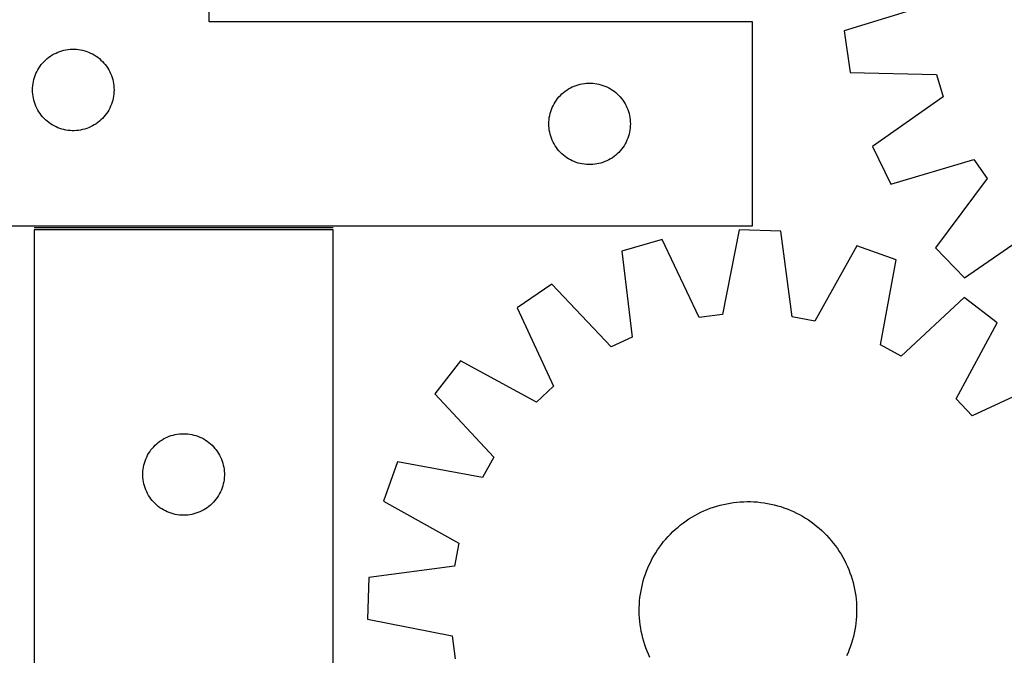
# Model space of a CAD drawing. Header units: millimetres. Extents: x 7 to 1493, y 7 to 2993.
# Tile 13 of 15: x 834 to 1196, y 2479 to 2713. Entities that reach past the tile are written whole.
import ezdxf

# ---------------------------------------------------------------- set-up
doc = ezdxf.new("R2010")
doc.units = ezdxf.units.MM
doc.layers.add('COMMON', color=5, linetype='CONTINUOUS', true_color=0x0000ff)
doc.layers.add('CUT', color=7, linetype='CONTINUOUS', true_color=0x000000)

msp = doc.modelspace()

# ---------------------------------------------------------------- linework, layer by layer
at = {"layer": 'COMMON'}
msp.add_line((948.933868, 2636.266143), (838.933868, 2636.266143), dxfattribs=at)
at = {"layer": 'CUT'}
for p, q in [((903.337433, 2712.016143), (903.337433, 2887.016143)), ((1167.388563, 2718.126447), (1137.054565, 2708.701834)), ((1103.337433, 2712.016143), (903.337433, 2712.016143)), ((1103.337433, 2637.016143), (1103.337433, 2712.016143)), ((1137.054565, 2708.701834), (1139.180898, 2693.463421)), ((844.334219, 2699.013732), (844.963778, 2699.461298)), ((844.963778, 2699.461298), (845.615541, 2699.875862)), ((845.615541, 2699.875862), (846.287782, 2700.256325)), ((846.287782, 2700.256325), (846.978718, 2700.601677)), ((846.978718, 2700.601677), (847.686515, 2700.911002)), ((847.686515, 2700.911002), (848.409298, 2701.183481)), ((848.409298, 2701.183481), (849.145149, 2701.418391)), ((849.145149, 2701.418391), (849.892117, 2701.615109)), ((849.892117, 2701.615109), (850.648222, 2701.773112)), ((850.648222, 2701.773112), (851.411458, 2701.891983)), ((851.411458, 2701.891983), (852.179802, 2701.971406)), ((852.179802, 2701.971406), (852.951215, 2702.01117)), ((852.951215, 2702.01117), (853.723652, 2702.01117)), ((853.723652, 2702.01117), (854.495065, 2701.971406)), ((854.495065, 2701.971406), (855.263409, 2701.891983)), ((855.263409, 2701.891983), (856.026645, 2701.773112)), ((856.026645, 2701.773112), (856.78275, 2701.615109)), ((856.78275, 2701.615109), (857.529718, 2701.418391)), ((857.529718, 2701.418391), (858.265569, 2701.183481)), ((858.265569, 2701.183481), (858.988352, 2700.911002)), ((858.988352, 2700.911002), (859.696149, 2700.601677)), ((859.696149, 2700.601677), (860.387085, 2700.256325)), ((860.387085, 2700.256325), (861.059325, 2699.875862)), ((861.059325, 2699.875862), (861.711089, 2699.461298)), ((861.711089, 2699.461298), (862.340648, 2699.013732)), ((840.6808, 2695.066586), (841.112008, 2695.707459)), ((841.112008, 2695.707459), (841.575636, 2696.325285)), ((841.575636, 2696.325285), (842.070454, 2696.918425)), ((842.070454, 2696.918425), (842.595151, 2697.485305)), ((842.595151, 2697.485305), (843.148333, 2698.024423)), ((843.148333, 2698.024423), (843.728536, 2698.53435)), ((843.728536, 2698.53435), (844.334219, 2699.013732)), ((862.340648, 2699.013732), (862.946331, 2698.53435)), ((862.946331, 2698.53435), (863.526534, 2698.024423)), ((863.526534, 2698.024423), (864.079716, 2697.485305)), ((864.079716, 2697.485305), (864.604412, 2696.918425)), ((864.604412, 2696.918425), (865.099231, 2696.325285)), ((865.099231, 2696.325285), (865.562859, 2695.707459)), ((865.562859, 2695.707459), (865.994067, 2695.066586)), ((839.047903, 2691.577865), (839.301681, 2692.307424)), ((839.301681, 2692.307424), (839.59268, 2693.022952)), ((839.59268, 2693.022952), (839.920127, 2693.72255)), ((839.920127, 2693.72255), (840.283155, 2694.404364)), ((840.283155, 2694.404364), (840.6808, 2695.066586)), ((865.994067, 2695.066586), (866.391712, 2694.404364)), ((866.391712, 2694.404364), (866.75474, 2693.72255)), ((866.75474, 2693.72255), (867.082187, 2693.022952)), ((867.082187, 2693.022952), (867.373186, 2692.307424)), ((867.373186, 2692.307424), (867.626964, 2691.577865)), ((1139.180898, 2693.463421), (1170.936148, 2692.702597)), ((1170.936148, 2692.702597), (1173.434975, 2684.500448)), ((838.357322, 2687.788324), (838.416935, 2688.558458)), ((838.416935, 2688.558458), (838.516115, 2689.324502)), ((838.516115, 2689.324502), (838.654598, 2690.084424)), ((838.654598, 2690.084424), (838.832018, 2690.83621)), ((838.832018, 2690.83621), (839.047903, 2691.577865)), ((867.626964, 2691.577865), (867.842849, 2690.83621)), ((867.842849, 2690.83621), (868.020269, 2690.084424)), ((868.020269, 2690.084424), (868.158752, 2689.324502)), ((868.158752, 2689.324502), (868.257932, 2688.558458)), ((868.257932, 2688.558458), (868.317545, 2687.788324)), ((1037.686515, 2688.411002), (1038.409298, 2688.683481)), ((1038.409298, 2688.683481), (1039.145149, 2688.918391)), ((1039.145149, 2688.918391), (1039.892117, 2689.115109)), ((1039.892117, 2689.115109), (1040.648222, 2689.273112)), ((1040.648222, 2689.273112), (1041.411458, 2689.391983)), ((1041.411458, 2689.391983), (1042.179802, 2689.471406)), ((1042.179802, 2689.471406), (1042.951215, 2689.51117)), ((1042.951215, 2689.51117), (1043.723652, 2689.51117)), ((1043.723652, 2689.51117), (1044.495065, 2689.471406)), ((1044.495065, 2689.471406), (1045.263409, 2689.391983)), ((1045.263409, 2689.391983), (1046.026645, 2689.273112)), ((1046.026645, 2689.273112), (1046.78275, 2689.115109)), ((1046.78275, 2689.115109), (1047.529718, 2688.918391)), ((1047.529718, 2688.918391), (1048.265569, 2688.683481)), ((1048.265569, 2688.683481), (1048.988352, 2688.411002)), ((838.337433, 2687.016143), (838.357322, 2687.788324)), ((838.357322, 2686.243962), (838.337433, 2687.016143)), ((838.416935, 2685.473828), (838.357322, 2686.243962)), ((838.516115, 2684.707784), (838.416935, 2685.473828)), ((868.257932, 2685.473828), (868.158752, 2684.707784)), ((868.317545, 2686.243962), (868.257932, 2685.473828)), ((868.317545, 2687.788324), (868.337433, 2687.016143)), ((868.337433, 2687.016143), (868.317545, 2686.243962)), ((1032.070454, 2684.418425), (1032.595151, 2684.985305)), ((1032.595151, 2684.985305), (1033.148333, 2685.524423)), ((1033.148333, 2685.524423), (1033.728536, 2686.03435)), ((1033.728536, 2686.03435), (1034.334219, 2686.513732)), ((1034.334219, 2686.513732), (1034.963778, 2686.961298)), ((1034.963778, 2686.961298), (1035.615541, 2687.375862)), ((1035.615541, 2687.375862), (1036.287782, 2687.756325)), ((1036.287782, 2687.756325), (1036.978718, 2688.101677)), ((1036.978718, 2688.101677), (1037.686515, 2688.411002)), ((1048.988352, 2688.411002), (1049.696149, 2688.101677)), ((1049.696149, 2688.101677), (1050.387085, 2687.756325)), ((1050.387085, 2687.756325), (1051.059325, 2687.375862)), ((1051.059325, 2687.375862), (1051.711089, 2686.961298)), ((1051.711089, 2686.961298), (1052.340648, 2686.513732)), ((1052.340648, 2686.513732), (1052.946331, 2686.03435)), ((1052.946331, 2686.03435), (1053.526534, 2685.524423)), ((1053.526534, 2685.524423), (1054.079716, 2684.985305)), ((1054.079716, 2684.985305), (1054.604412, 2684.418425)), ((838.654598, 2683.947862), (838.516115, 2684.707784)), ((838.832018, 2683.196076), (838.654598, 2683.947862)), ((839.047903, 2682.45442), (838.832018, 2683.196076)), ((839.301681, 2681.724862), (839.047903, 2682.45442)), ((839.59268, 2681.009334), (839.301681, 2681.724862)), ((867.373186, 2681.724862), (867.082187, 2681.009334)), ((867.626964, 2682.45442), (867.373186, 2681.724862)), ((867.842849, 2683.196076), (867.626964, 2682.45442)), ((868.020269, 2683.947862), (867.842849, 2683.196076)), ((868.158752, 2684.707784), (868.020269, 2683.947862)), ((1029.59268, 2680.522952), (1029.920127, 2681.22255)), ((1029.920127, 2681.22255), (1030.283155, 2681.904364)), ((1030.283155, 2681.904364), (1030.6808, 2682.566586)), ((1030.6808, 2682.566586), (1031.112008, 2683.207459)), ((1031.112008, 2683.207459), (1031.575636, 2683.825285)), ((1031.575636, 2683.825285), (1032.070454, 2684.418425)), ((1054.604412, 2684.418425), (1055.099231, 2683.825285)), ((1055.099231, 2683.825285), (1055.562859, 2683.207459)), ((1055.562859, 2683.207459), (1055.994067, 2682.566586)), ((1055.994067, 2682.566586), (1056.391712, 2681.904364)), ((1056.391712, 2681.904364), (1056.75474, 2681.22255)), ((1056.75474, 2681.22255), (1057.082187, 2680.522952)), ((1173.434975, 2684.500448), (1147.497993, 2666.163389)), ((839.920127, 2680.309736), (839.59268, 2681.009334)), ((840.283155, 2679.627922), (839.920127, 2680.309736)), ((840.6808, 2678.9657), (840.283155, 2679.627922)), ((841.112008, 2678.324826), (840.6808, 2678.9657)), ((841.575636, 2677.707001), (841.112008, 2678.324826)), ((842.070454, 2677.113861), (841.575636, 2677.707001)), ((865.099231, 2677.707001), (864.604412, 2677.113861)), ((865.562859, 2678.324826), (865.099231, 2677.707001)), ((865.994067, 2678.9657), (865.562859, 2678.324826)), ((866.391712, 2679.627922), (865.994067, 2678.9657)), ((866.75474, 2680.309736), (866.391712, 2679.627922)), ((867.082187, 2681.009334), (866.75474, 2680.309736)), ((1028.516115, 2676.824502), (1028.654598, 2677.584424)), ((1028.654598, 2677.584424), (1028.832018, 2678.33621)), ((1028.832018, 2678.33621), (1029.047903, 2679.077865)), ((1029.047903, 2679.077865), (1029.301681, 2679.807424)), ((1029.301681, 2679.807424), (1029.59268, 2680.522952)), ((1057.082187, 2680.522952), (1057.373186, 2679.807424)), ((1057.373186, 2679.807424), (1057.626964, 2679.077865)), ((1057.626964, 2679.077865), (1057.842849, 2678.33621)), ((1057.842849, 2678.33621), (1058.020269, 2677.584424)), ((1058.020269, 2677.584424), (1058.158752, 2676.824502)), ((842.595151, 2676.546981), (842.070454, 2677.113861)), ((843.148333, 2676.007862), (842.595151, 2676.546981)), ((843.728536, 2675.497936), (843.148333, 2676.007862)), ((844.334219, 2675.018554), (843.728536, 2675.497936)), ((844.963778, 2674.570988), (844.334219, 2675.018554)), ((845.615541, 2674.156424), (844.963778, 2674.570988)), ((846.287782, 2673.775961), (845.615541, 2674.156424)), ((861.059325, 2674.156424), (860.387085, 2673.775961)), ((861.711089, 2674.570988), (861.059325, 2674.156424)), ((862.340648, 2675.018554), (861.711089, 2674.570988)), ((862.946331, 2675.497936), (862.340648, 2675.018554)), ((863.526534, 2676.007862), (862.946331, 2675.497936)), ((864.079716, 2676.546981), (863.526534, 2676.007862)), ((864.604412, 2677.113861), (864.079716, 2676.546981)), ((1028.337433, 2674.516143), (1028.357322, 2675.288324)), ((1028.357322, 2673.743962), (1028.337433, 2674.516143)), ((1028.357322, 2675.288324), (1028.416935, 2676.058458)), ((1028.416935, 2676.058458), (1028.516115, 2676.824502)), ((1058.158752, 2676.824502), (1058.257932, 2676.058458)), ((1058.257932, 2676.058458), (1058.317545, 2675.288324)), ((1058.317545, 2675.288324), (1058.337433, 2674.516143)), ((1058.337433, 2674.516143), (1058.317545, 2673.743962)), ((846.978718, 2673.430609), (846.287782, 2673.775961)), ((847.686515, 2673.121283), (846.978718, 2673.430609)), ((848.409298, 2672.848805), (847.686515, 2673.121283)), ((849.145149, 2672.613895), (848.409298, 2672.848805)), ((849.892117, 2672.417177), (849.145149, 2672.613895)), ((850.648222, 2672.259174), (849.892117, 2672.417177)), ((851.411458, 2672.140303), (850.648222, 2672.259174)), ((852.179802, 2672.06088), (851.411458, 2672.140303)), ((852.951215, 2672.021116), (852.179802, 2672.06088)), ((853.723652, 2672.021116), (852.951215, 2672.021116)), ((854.495065, 2672.06088), (853.723652, 2672.021116)), ((855.263409, 2672.140303), (854.495065, 2672.06088)), ((856.026645, 2672.259174), (855.263409, 2672.140303)), ((856.78275, 2672.417177), (856.026645, 2672.259174)), ((857.529718, 2672.613895), (856.78275, 2672.417177)), ((858.265569, 2672.848805), (857.529718, 2672.613895)), ((858.988352, 2673.121283), (858.265569, 2672.848805)), ((859.696149, 2673.430609), (858.988352, 2673.121283)), ((860.387085, 2673.775961), (859.696149, 2673.430609)), ((1028.416935, 2672.973828), (1028.357322, 2673.743962)), ((1028.516115, 2672.207784), (1028.416935, 2672.973828)), ((1028.654598, 2671.447862), (1028.516115, 2672.207784)), ((1028.832018, 2670.696076), (1028.654598, 2671.447862)), ((1029.047903, 2669.95442), (1028.832018, 2670.696076)), ((1057.842849, 2670.696076), (1057.626964, 2669.95442)), ((1058.020269, 2671.447862), (1057.842849, 2670.696076)), ((1058.158752, 2672.207784), (1058.020269, 2671.447862)), ((1058.257932, 2672.973828), (1058.158752, 2672.207784)), ((1058.317545, 2673.743962), (1058.257932, 2672.973828)), ((1029.301681, 2669.224862), (1029.047903, 2669.95442)), ((1029.59268, 2668.509334), (1029.301681, 2669.224862)), ((1029.920127, 2667.809736), (1029.59268, 2668.509334)), ((1030.283155, 2667.127922), (1029.920127, 2667.809736)), ((1030.6808, 2666.4657), (1030.283155, 2667.127922)), ((1056.391712, 2667.127922), (1055.994067, 2666.4657)), ((1056.75474, 2667.809736), (1056.391712, 2667.127922)), ((1057.082187, 2668.509334), (1056.75474, 2667.809736)), ((1057.373186, 2669.224862), (1057.082187, 2668.509334)), ((1057.626964, 2669.95442), (1057.373186, 2669.224862)), ((1031.112008, 2665.824826), (1030.6808, 2666.4657)), ((1031.575636, 2665.207001), (1031.112008, 2665.824826)), ((1032.070454, 2664.613861), (1031.575636, 2665.207001)), ((1032.595151, 2664.046981), (1032.070454, 2664.613861)), ((1033.148333, 2663.507862), (1032.595151, 2664.046981)), ((1033.728536, 2662.997936), (1033.148333, 2663.507862)), ((1053.526534, 2663.507862), (1052.946331, 2662.997936)), ((1054.079716, 2664.046981), (1053.526534, 2663.507862)), ((1054.604412, 2664.613861), (1054.079716, 2664.046981)), ((1055.099231, 2665.207001), (1054.604412, 2664.613861)), ((1055.562859, 2665.824826), (1055.099231, 2665.207001)), ((1055.994067, 2666.4657), (1055.562859, 2665.824826)), ((1147.497993, 2666.163389), (1154.229185, 2652.327869)), ((1034.334219, 2662.518554), (1033.728536, 2662.997936)), ((1034.963778, 2662.070988), (1034.334219, 2662.518554)), ((1035.615541, 2661.656424), (1034.963778, 2662.070988)), ((1036.287782, 2661.275961), (1035.615541, 2661.656424)), ((1036.978718, 2660.930609), (1036.287782, 2661.275961)), ((1037.686515, 2660.621283), (1036.978718, 2660.930609)), ((1038.409298, 2660.348805), (1037.686515, 2660.621283)), ((1039.145149, 2660.113895), (1038.409298, 2660.348805)), ((1039.892117, 2659.917177), (1039.145149, 2660.113895)), ((1040.648222, 2659.759174), (1039.892117, 2659.917177)), ((1041.411458, 2659.640303), (1040.648222, 2659.759174)), ((1042.179802, 2659.56088), (1041.411458, 2659.640303)), ((1042.951215, 2659.521116), (1042.179802, 2659.56088)), ((1043.723652, 2659.521116), (1042.951215, 2659.521116)), ((1044.495065, 2659.56088), (1043.723652, 2659.521116)), ((1045.263409, 2659.640303), (1044.495065, 2659.56088)), ((1046.026645, 2659.759174), (1045.263409, 2659.640303)), ((1046.78275, 2659.917177), (1046.026645, 2659.759174)), ((1047.529718, 2660.113895), (1046.78275, 2659.917177)), ((1048.265569, 2660.348805), (1047.529718, 2660.113895)), ((1048.988352, 2660.621283), (1048.265569, 2660.348805)), ((1049.696149, 2660.930609), (1048.988352, 2660.621283)), ((1050.387085, 2661.275961), (1049.696149, 2660.930609)), ((1051.059325, 2661.656424), (1050.387085, 2661.275961)), ((1051.711089, 2662.070988), (1051.059325, 2661.656424)), ((1052.340648, 2662.518554), (1051.711089, 2662.070988)), ((1052.946331, 2662.997936), (1052.340648, 2662.518554)), ((1154.229185, 2652.327869), (1184.66533, 2661.417194)), ((1184.66533, 2661.417194), (1189.576458, 2654.388668)), ((1189.576458, 2654.388668), (1170.575387, 2628.934119)), ((803.337433, 2637.016143), (1103.337433, 2637.016143)), ((948.933868, 2635.516142), (838.933868, 2635.516142)), ((838.933868, 2635.516142), (838.933868, 2455.516142)), ((948.933868, 2455.516142), (948.933868, 2635.516142)), ((1098.320156, 2635.493626), (1092.191617, 2604.326083)), ((1113.698545, 2635.00815), (1098.320156, 2635.493626)), ((1117.849003, 2603.516112), (1113.698545, 2635.00815)), ((1181.252541, 2617.855811), (1207.390279, 2635.905559)), ((1070.005837, 2631.920789), (1055.230099, 2627.63032)), ((1083.684732, 2603.252643), (1070.005837, 2631.920789)), ((1055.230099, 2627.63032), (1059.032813, 2596.094402)), ((1141.73113, 2629.656515), (1126.271243, 2601.908242)), ((1156.206828, 2624.442616), (1141.73113, 2629.656515)), ((1170.575387, 2628.934119), (1181.252541, 2617.855811)), ((1150.422572, 2593.209346), (1156.206828, 2624.442616)), ((1029.405649, 2615.482744), (1016.678915, 2606.836312)), ((1051.273995, 2592.444728), (1029.405649, 2615.482744)), ((1181.213654, 2610.690363), (1157.935739, 2589.077556)), ((1193.369677, 2601.258414), (1181.213654, 2610.690363)), ((1016.678915, 2606.836312), (1030.040646, 2578.018975)), ((1092.191617, 2604.326083), (1083.684732, 2603.252643)), ((1126.271243, 2601.908242), (1117.849003, 2603.516112)), ((1178.216912, 2573.341243), (1193.369677, 2601.258414)), ((1059.032813, 2596.094402), (1051.273995, 2592.444728)), ((1157.935739, 2589.077556), (1150.422572, 2593.209346)), ((995.872211, 2587.303087), (986.440263, 2575.147064)), ((1023.789383, 2572.150322), (995.872211, 2587.303087)), ((1212.902902, 2580.45171), (1184.085565, 2567.08998)), ((1030.040646, 2578.018975), (1023.789383, 2572.150322)), ((986.440263, 2575.147064), (1008.05307, 2551.869149)), ((1184.085565, 2567.08998), (1178.216912, 2573.341243)), ((885.242552, 2557.741567), (885.883425, 2558.172775)), ((885.883425, 2558.172775), (886.545647, 2558.570421)), ((886.545647, 2558.570421), (887.227461, 2558.933448)), ((887.227461, 2558.933448), (887.927059, 2559.260896)), ((887.927059, 2559.260896), (888.642587, 2559.551894)), ((888.642587, 2559.551894), (889.372146, 2559.805673)), ((889.372146, 2559.805673), (890.113801, 2560.021558)), ((890.113801, 2560.021558), (890.865587, 2560.198977)), ((890.865587, 2560.198977), (891.625509, 2560.33746)), ((891.625509, 2560.33746), (892.391553, 2560.43664)), ((892.391553, 2560.43664), (893.161687, 2560.496253)), ((893.161687, 2560.496253), (893.933868, 2560.516142)), ((893.933868, 2560.516142), (894.706049, 2560.496253)), ((894.706049, 2560.496253), (895.476183, 2560.43664)), ((895.476183, 2560.43664), (896.242227, 2560.33746)), ((896.242227, 2560.33746), (897.002149, 2560.198977)), ((897.002149, 2560.198977), (897.753935, 2560.021558)), ((897.753935, 2560.021558), (898.49559, 2559.805673)), ((898.49559, 2559.805673), (899.225149, 2559.551894)), ((899.225149, 2559.551894), (899.940677, 2559.260896)), ((899.940677, 2559.260896), (900.640275, 2558.933448)), ((900.640275, 2558.933448), (901.322089, 2558.570421)), ((901.322089, 2558.570421), (901.984311, 2558.172775)), ((901.984311, 2558.172775), (902.625184, 2557.741567)), ((881.488713, 2553.889798), (881.936279, 2554.519356)), ((881.936279, 2554.519356), (882.415661, 2555.12504)), ((882.415661, 2555.12504), (882.925588, 2555.705242)), ((882.925588, 2555.705242), (883.464706, 2556.258425)), ((883.464706, 2556.258425), (884.031586, 2556.783121)), ((884.031586, 2556.783121), (884.624726, 2557.277939)), ((884.624726, 2557.277939), (885.242552, 2557.741567)), ((902.625184, 2557.741567), (903.24301, 2557.277939)), ((903.24301, 2557.277939), (903.83615, 2556.783121)), ((903.83615, 2556.783121), (904.40303, 2556.258425)), ((904.40303, 2556.258425), (904.942148, 2555.705242)), ((904.942148, 2555.705242), (905.452075, 2555.12504)), ((905.452075, 2555.12504), (905.931457, 2554.519356)), ((905.931457, 2554.519356), (906.379023, 2553.889798)), ((879.76653, 2550.444278), (880.039008, 2551.16706)), ((880.039008, 2551.16706), (880.348334, 2551.874858)), ((880.348334, 2551.874858), (880.693686, 2552.565793)), ((880.693686, 2552.565793), (881.074149, 2553.238034)), ((881.074149, 2553.238034), (881.488713, 2553.889798)), ((906.379023, 2553.889798), (906.793587, 2553.238034)), ((906.793587, 2553.238034), (907.17405, 2552.565793)), ((907.17405, 2552.565793), (907.519402, 2551.874858)), ((907.519402, 2551.874858), (907.828728, 2551.16706)), ((907.828728, 2551.16706), (908.101206, 2550.444278)), ((1008.05307, 2551.869149), (1003.921279, 2544.355982)), ((878.978605, 2546.673774), (879.058028, 2547.442117)), ((879.058028, 2547.442117), (879.176899, 2548.205353)), ((879.176899, 2548.205353), (879.334902, 2548.961458)), ((879.334902, 2548.961458), (879.53162, 2549.708426)), ((879.53162, 2549.708426), (879.76653, 2550.444278)), ((908.101206, 2550.444278), (908.336116, 2549.708426)), ((908.336116, 2549.708426), (908.532834, 2548.961458)), ((908.532834, 2548.961458), (908.690837, 2548.205353)), ((908.690837, 2548.205353), (908.809708, 2547.442117)), ((908.809708, 2547.442117), (908.889131, 2546.673774)), ((972.68801, 2550.140238), (967.474111, 2535.66454)), ((1003.921279, 2544.355982), (972.68801, 2550.140238)), ((878.938841, 2545.902361), (878.978605, 2546.673774)), ((878.938841, 2545.129923), (878.938841, 2545.902361)), ((878.978605, 2544.35851), (878.938841, 2545.129923)), ((879.058028, 2543.590167), (878.978605, 2544.35851)), ((879.176899, 2542.826931), (879.058028, 2543.590167)), ((908.809708, 2543.590167), (908.690837, 2542.826931)), ((908.889131, 2544.35851), (908.809708, 2543.590167)), ((908.889131, 2546.673774), (908.928895, 2545.902361)), ((908.928895, 2545.129923), (908.889131, 2544.35851)), ((908.928895, 2545.902361), (908.928895, 2545.129923)), ((879.334902, 2542.070826), (879.176899, 2542.826931)), ((879.53162, 2541.323857), (879.334902, 2542.070826)), ((879.76653, 2540.588006), (879.53162, 2541.323857)), ((880.039008, 2539.865224), (879.76653, 2540.588006)), ((908.101206, 2540.588006), (907.828728, 2539.865224)), ((908.336116, 2541.323857), (908.101206, 2540.588006)), ((908.532834, 2542.070826), (908.336116, 2541.323857)), ((908.690837, 2542.826931), (908.532834, 2542.070826)), ((880.348334, 2539.157426), (880.039008, 2539.865224)), ((880.693686, 2538.466491), (880.348334, 2539.157426)), ((881.074149, 2537.79425), (880.693686, 2538.466491)), ((881.488713, 2537.142486), (881.074149, 2537.79425)), ((881.936279, 2536.512928), (881.488713, 2537.142486)), ((882.415661, 2535.907244), (881.936279, 2536.512928)), ((905.931457, 2536.512928), (905.452075, 2535.907244)), ((906.379023, 2537.142486), (905.931457, 2536.512928)), ((906.793587, 2537.79425), (906.379023, 2537.142486)), ((907.17405, 2538.466491), (906.793587, 2537.79425)), ((907.519402, 2539.157426), (907.17405, 2538.466491)), ((907.828728, 2539.865224), (907.519402, 2539.157426)), ((882.925588, 2535.327042), (882.415661, 2535.907244)), ((883.464706, 2534.773859), (882.925588, 2535.327042)), ((884.031586, 2534.249163), (883.464706, 2534.773859)), ((884.624726, 2533.754345), (884.031586, 2534.249163)), ((885.242552, 2533.290717), (884.624726, 2533.754345)), ((885.883425, 2532.859509), (885.242552, 2533.290717)), ((886.545647, 2532.461863), (885.883425, 2532.859509)), ((901.984311, 2532.859509), (901.322089, 2532.461863)), ((902.625184, 2533.290717), (901.984311, 2532.859509)), ((903.24301, 2533.754345), (902.625184, 2533.290717)), ((903.83615, 2534.249163), (903.24301, 2533.754345)), ((904.40303, 2534.773859), (903.83615, 2534.249163)), ((904.942148, 2535.327042), (904.40303, 2534.773859)), ((905.452075, 2535.907244), (904.942148, 2535.327042)), ((967.474111, 2535.66454), (995.222384, 2520.204653)), ((1086.58726, 2532.608418), (1087.759266, 2533.061641)), ((1087.759266, 2533.061641), (1088.944928, 2533.477826)), ((1088.944928, 2533.477826), (1090.143079, 2533.856564)), ((1090.143079, 2533.856564), (1091.352535, 2534.19748)), ((1091.352535, 2534.19748), (1092.572102, 2534.500238)), ((1092.572102, 2534.500238), (1093.800577, 2534.764539)), ((1093.800577, 2534.764539), (1095.036748, 2534.990122)), ((1095.036748, 2534.990122), (1096.279395, 2535.176765)), ((1096.279395, 2535.176765), (1097.527292, 2535.324283)), ((1097.527292, 2535.324283), (1098.779206, 2535.432531)), ((1098.779206, 2535.432531), (1100.033902, 2535.501402)), ((1100.033902, 2535.501402), (1101.290143, 2535.530828)), ((1101.290143, 2535.530828), (1102.546688, 2535.520781)), ((1102.546688, 2535.520781), (1103.802298, 2535.471269)), ((1103.802298, 2535.471269), (1105.055733, 2535.382341)), ((1105.055733, 2535.382341), (1106.305756, 2535.254087)), ((1106.305756, 2535.254087), (1107.551134, 2535.086631)), ((1107.551134, 2535.086631), (1108.790637, 2534.88014)), ((1108.790637, 2534.88014), (1110.023042, 2534.634817)), ((1110.023042, 2534.634817), (1111.247134, 2534.350904)), ((1111.247134, 2534.350904), (1112.461704, 2534.028682)), ((1112.461704, 2534.028682), (1113.665553, 2533.668468)), ((1113.665553, 2533.668468), (1114.857493, 2533.270618)), ((1114.857493, 2533.270618), (1116.036349, 2532.835525)), ((1116.036349, 2532.835525), (1117.200956, 2532.363617)), ((887.227461, 2532.098836), (886.545647, 2532.461863)), ((887.927059, 2531.771388), (887.227461, 2532.098836)), ((888.642587, 2531.48039), (887.927059, 2531.771388)), ((889.372146, 2531.226611), (888.642587, 2531.48039)), ((890.113801, 2531.010726), (889.372146, 2531.226611)), ((890.865587, 2530.833307), (890.113801, 2531.010726)), ((891.625509, 2530.694823), (890.865587, 2530.833307)), ((892.391553, 2530.595644), (891.625509, 2530.694823)), ((893.161687, 2530.536031), (892.391553, 2530.595644)), ((893.933868, 2530.516142), (893.161687, 2530.536031)), ((894.706049, 2530.536031), (893.933868, 2530.516142)), ((895.476183, 2530.595644), (894.706049, 2530.536031)), ((896.242227, 2530.694823), (895.476183, 2530.595644)), ((897.002149, 2530.833307), (896.242227, 2530.694823)), ((897.753935, 2531.010726), (897.002149, 2530.833307)), ((898.49559, 2531.226611), (897.753935, 2531.010726)), ((899.225149, 2531.48039), (898.49559, 2531.226611)), ((899.940677, 2531.771388), (899.225149, 2531.48039)), ((900.640275, 2532.098836), (899.940677, 2531.771388)), ((901.322089, 2532.461863), (900.640275, 2532.098836)), ((1078.860816, 2528.440874), (1079.905728, 2529.138847)), ((1079.905728, 2529.138847), (1080.972048, 2529.803654)), ((1080.972048, 2529.803654), (1082.058724, 2530.434639)), ((1082.058724, 2530.434639), (1083.164684, 2531.031179)), ((1083.164684, 2531.031179), (1084.288836, 2531.592686)), ((1084.288836, 2531.592686), (1085.43007, 2532.118605)), ((1085.43007, 2532.118605), (1086.58726, 2532.608418)), ((1117.200956, 2532.363617), (1118.350166, 2531.855362)), ((1118.350166, 2531.855362), (1119.482844, 2531.311259)), ((1119.482844, 2531.311259), (1120.597872, 2530.731847)), ((1120.597872, 2530.731847), (1121.694151, 2530.117696)), ((1121.694151, 2530.117696), (1122.770597, 2529.469414)), ((1122.770597, 2529.469414), (1123.826149, 2528.78764)), ((1074.915537, 2525.331577), (1075.86473, 2526.155008)), ((1075.86473, 2526.155008), (1076.83932, 2526.948218)), ((1076.83932, 2526.948218), (1077.838344, 2527.710424)), ((1077.838344, 2527.710424), (1078.860816, 2528.440874)), ((1123.826149, 2528.78764), (1124.859766, 2528.073046)), ((1124.859766, 2528.073046), (1125.870426, 2527.326339)), ((1125.870426, 2527.326339), (1126.857133, 2526.548254)), ((1126.857133, 2526.548254), (1127.818913, 2525.73956)), ((1127.818913, 2525.73956), (1128.754817, 2524.901054)), ((1071.391066, 2521.752323), (1072.229571, 2522.688227)), ((1072.229571, 2522.688227), (1073.09706, 2523.597331)), ((1073.09706, 2523.597331), (1073.992677, 2524.478737)), ((1073.992677, 2524.478737), (1074.915537, 2525.331577)), ((1128.754817, 2524.901054), (1129.663921, 2524.033565)), ((1129.663921, 2524.033565), (1130.545327, 2523.137949)), ((1130.545327, 2523.137949), (1131.398167, 2522.215089)), ((1131.398167, 2522.215089), (1132.221598, 2521.265895)), ((995.222384, 2520.204653), (993.614513, 2511.782413)), ((1068.342986, 2517.759559), (1069.057579, 2518.793176)), ((1069.057579, 2518.793176), (1069.804287, 2519.803836)), ((1069.804287, 2519.803836), (1070.582372, 2520.790543)), ((1070.582372, 2520.790543), (1071.391066, 2521.752323)), ((1132.221598, 2521.265895), (1133.014808, 2520.291306)), ((1133.014808, 2520.291306), (1133.777014, 2519.292282)), ((1133.777014, 2519.292282), (1134.507464, 2518.269809)), ((1134.507464, 2518.269809), (1135.205437, 2517.224898)), ((1065.819367, 2513.416254), (1066.398779, 2514.531282)), ((1066.398779, 2514.531282), (1067.012929, 2515.627561)), ((1067.012929, 2515.627561), (1067.661211, 2516.704007)), ((1067.661211, 2516.704007), (1068.342986, 2517.759559)), ((1135.205437, 2517.224898), (1135.870244, 2516.158577)), ((1135.870244, 2516.158577), (1136.501229, 2515.071901)), ((1136.501229, 2515.071901), (1137.097769, 2513.965942)), ((993.614513, 2511.782413), (962.122475, 2507.631955)), ((1064.295101, 2509.969759), (1064.767008, 2511.134366)), ((1064.767008, 2511.134366), (1065.275264, 2512.283576)), ((1065.275264, 2512.283576), (1065.819367, 2513.416254)), ((1137.097769, 2513.965942), (1137.659276, 2512.84179)), ((1137.659276, 2512.84179), (1138.185195, 2511.700556)), ((1138.185195, 2511.700556), (1138.675008, 2510.543365)), ((962.122475, 2507.631955), (961.637, 2492.253566)), ((1063.101944, 2506.395114), (1063.462158, 2507.598963)), ((1063.462158, 2507.598963), (1063.860007, 2508.790903)), ((1063.860007, 2508.790903), (1064.295101, 2509.969759)), ((1138.675008, 2510.543365), (1139.128231, 2509.37136)), ((1139.128231, 2509.37136), (1139.544416, 2508.185697)), ((1139.544416, 2508.185697), (1139.923154, 2506.987547)), ((1062.250486, 2502.724047), (1062.495809, 2503.956452)), ((1062.495809, 2503.956452), (1062.779721, 2505.180544)), ((1062.779721, 2505.180544), (1063.101944, 2506.395114)), ((1139.923154, 2506.987547), (1140.26407, 2505.778091)), ((1140.26407, 2505.778091), (1140.566828, 2504.558524)), ((1140.566828, 2504.558524), (1140.831129, 2503.330048)), ((1061.748284, 2498.989143), (1061.876539, 2500.239166)), ((1061.876539, 2500.239166), (1062.043994, 2501.484544)), ((1062.043994, 2501.484544), (1062.250486, 2502.724047)), ((1140.831129, 2503.330048), (1141.056712, 2502.093877)), ((1141.056712, 2502.093877), (1141.243355, 2500.85123)), ((1141.243355, 2500.85123), (1141.390873, 2499.603334)), ((1061.599797, 2495.223553), (1061.609845, 2496.480098)), ((1061.609845, 2496.480098), (1061.659357, 2497.735708)), ((1061.659357, 2497.735708), (1061.748284, 2498.989143)), ((1141.390873, 2499.603334), (1141.499121, 2498.35142)), ((1141.499121, 2498.35142), (1141.567992, 2497.096723)), ((1141.567992, 2497.096723), (1141.597418, 2495.840482)), ((1061.629223, 2493.967312), (1061.599797, 2495.223553)), ((1061.698094, 2492.712616), (1061.629223, 2493.967312)), ((1141.537859, 2493.328328), (1141.448931, 2492.074893)), ((1141.587371, 2494.583937), (1141.537859, 2493.328328)), ((1141.597418, 2495.840482), (1141.587371, 2494.583937)), ((961.637, 2492.253566), (992.804543, 2486.125027)), ((1061.806342, 2491.460702), (1061.698094, 2492.712616)), ((1061.953861, 2490.212805), (1061.806342, 2491.460702)), ((1062.140503, 2488.970158), (1061.953861, 2490.212805)), ((1141.153221, 2489.579492), (1140.94673, 2488.339989)), ((1141.320677, 2490.82487), (1141.153221, 2489.579492)), ((1141.448931, 2492.074893), (1141.320677, 2490.82487)), ((992.804543, 2486.125027), (993.877983, 2477.618142)), ((1062.366087, 2487.733987), (1062.140503, 2488.970158)), ((1062.630388, 2486.505512), (1062.366087, 2487.733987)), ((1062.933145, 2485.285945), (1062.630388, 2486.505512)), ((1140.417494, 2485.883492), (1140.095272, 2484.668922)), ((1140.701407, 2487.107583), (1140.417494, 2485.883492)), ((1140.94673, 2488.339989), (1140.701407, 2487.107583)), ((1063.274061, 2484.076489), (1062.933145, 2485.285945)), ((1063.652799, 2482.878338), (1063.274061, 2484.076489)), ((1064.068985, 2481.692676), (1063.652799, 2482.878338)), ((1139.337208, 2482.273132), (1138.902115, 2481.094277)), ((1139.735058, 2483.465073), (1139.337208, 2482.273132)), ((1140.095272, 2484.668922), (1139.735058, 2483.465073)), ((1064.522208, 2480.52067), (1064.068985, 2481.692676)), ((1065.01202, 2479.36348), (1064.522208, 2480.52067)), ((1065.53794, 2478.222246), (1065.01202, 2479.36348)), ((1138.430207, 2479.929669), (1137.921952, 2478.78046)), ((1138.902115, 2481.094277), (1138.430207, 2479.929669))]:
    msp.add_line(p, q, dxfattribs=at)

doc.saveas('drawing.dxf')
